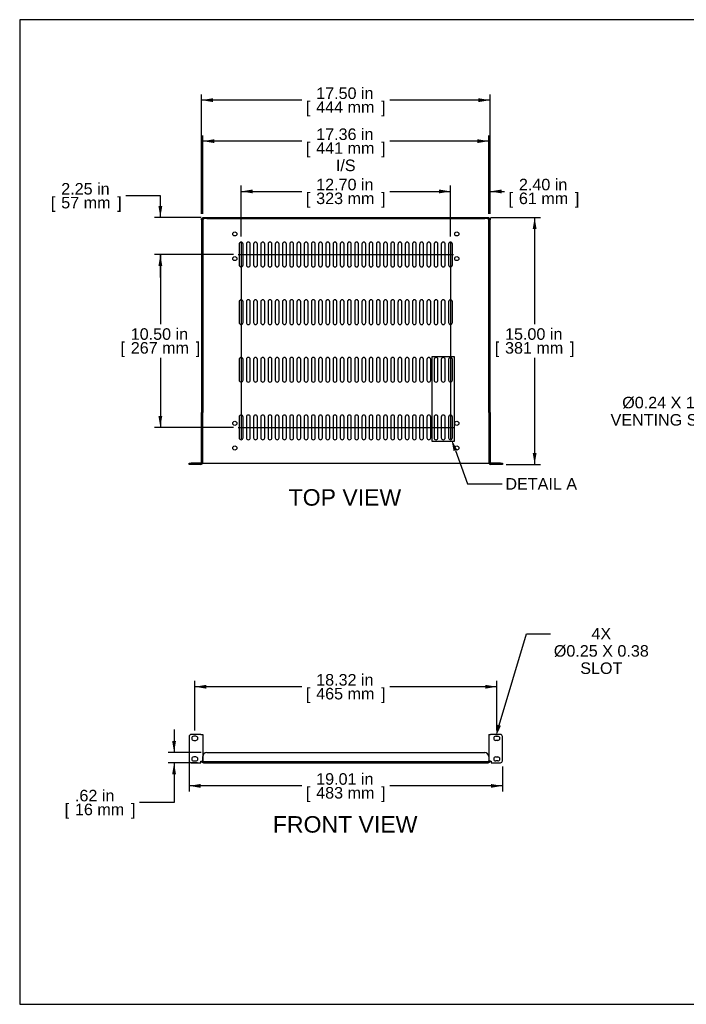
# Model space of a CAD drawing. Header units: inches. Extents: x 0 to 80.9, y 0 to 59.8.
# Tile 1 of 15: x 0 to 40.4, y 0 to 59.8. Entities that reach past the tile are written whole.
import ezdxf
from ezdxf import colors
from ezdxf.entities.mleader import LeaderData, LeaderLine
from ezdxf.enums import TextEntityAlignment as Align
from ezdxf.lldxf.tags import DXFTag
from ezdxf.math import Vec2, Vec3

# ---------------------------------------------------------------- set-up
doc = ezdxf.new("R2010")
doc.units = ezdxf.units.IN
doc.header["$MEASUREMENT"] = 0
doc.layers.add('COM56026-1', color=7, linetype='Continuous')
doc.layers.add('Default', color=7, linetype='Continuous')
doc.styles.add('SEACAD_Arial', font='arial.ttf')
tags = doc.linetypes.add('CENTER2', pattern=[1.125, 0.75, -0.125, 0.125, -0.125]).pattern_tags.tags
tags[10:11] = [DXFTag(74, 4), DXFTag(75, 0), DXFTag(340, '0'), DXFTag(46, 0.0), DXFTag(50, 0.0), DXFTag(44, 0.0), DXFTag(45, 0.0)]
tags[8:9] = [DXFTag(74, 4), DXFTag(75, 0), DXFTag(340, '0'), DXFTag(46, 0.0), DXFTag(50, 0.0), DXFTag(44, 0.0), DXFTag(45, 0.0)]
tags[6:7] = [DXFTag(74, 4), DXFTag(75, 0), DXFTag(340, '0'), DXFTag(46, 0.0), DXFTag(50, 0.0), DXFTag(44, 0.0), DXFTag(45, 0.0)]
tags[4:5] = [DXFTag(74, 4), DXFTag(75, 0), DXFTag(340, '0'), DXFTag(46, 0.0), DXFTag(50, 0.0), DXFTag(44, 0.0), DXFTag(45, 0.0)]
doc.dimstyles.new('WEB', dxfattribs={"dimtxt": 0.7, "dimasz": 0.7, "dimexe": 0.35, "dimexo": 0.35, "dimgap": 0.35, "dimtad": 0, "dimtih": 1, "dimtoh": 1, "dimzin": 4, "dimdsep": 46, "dimtxsty": 'SEACAD_Arial', "dimblk1": '_SE_FILLED', "dimblk2": '_SE_FILLED', "dimsah": 1, "dimcen": 0.35, "dimadec": 0, "dimazin": 0, "dimtfac": 1, "dimtdec": 0, "dimtofl": 0, "dimtmove": 0, "dimatfit": 3, "dimfxl": 1, "dimtolj": 1, "dimtzin": 4, "dimarcsym": 0})

# ---------------------------------------------------------------- blocks, each defined once
blk = doc.blocks.new('SEANNOT_GROUP4')
at = {"layer": 'Default', "color": 7, "linetype": 'CENTER2'}
blk.add_line((13.432, 46.228), (13.432, 34.325), dxfattribs=at)
blk = doc.blocks.new('SEANNOT_GROUP5')
at = {"layer": 'Default', "color": 7, "linetype": 'CENTER2'}
blk.add_line((26.134, 46.228), (26.134, 34.325), dxfattribs=at)
blk = doc.blocks.new('SEANNOT_GROUP6')
at = {"layer": 'Default', "color": 7, "linetype": 'CENTER2'}
blk.add_line((13.246, 45.527), (26.32, 45.527), dxfattribs=at)
blk = doc.blocks.new('SEANNOT_GROUP7')
at = {"layer": 'Default', "color": 7, "linetype": 'CENTER2'}
blk.add_line((13.246, 35.027), (26.32, 35.027), dxfattribs=at)
blk = doc.blocks.new('SE2')
at = {"layer": 'COM56026-1', "color": 7, "linetype": 'Continuous'}
for p, q in [((10.28, 16.257), (10.28, 14.789)), ((10.997, 16.382), (10.405, 16.382)), ((10.685, 16.273), (10.56, 16.273)), ((10.997, 16.382), (11.105, 16.382)), ((11.105, 16.382), (11.105, 14.772)), ((28.461, 16.382), (28.569, 16.382)), ((28.461, 16.382), (28.461, 14.772)), ((29.161, 16.382), (28.569, 16.382)), ((28.88, 16.273), (29.005, 16.273)), ((29.286, 14.789), (29.286, 16.257)), ((10.56, 16.023), (10.685, 16.023)), ((29.005, 16.023), (28.88, 16.023)), ((10.685, 15.023), (10.56, 15.023)), ((11.105, 14.781), (11.105, 15.039)), ((11.355, 15.289), (28.211, 15.289)), ((28.461, 15.039), (28.461, 14.781)), ((28.88, 15.023), (29.005, 15.023)), ((10.405, 14.664), (10.98, 14.664)), ((10.56, 14.773), (10.685, 14.773)), ((10.98, 14.664), (10.98, 14.772)), ((10.98, 14.772), (10.997, 14.772)), ((10.997, 14.772), (11.105, 14.772)), ((11.033, 14.772), (11.105, 14.772)), ((11.033, 14.772), (11.033, 14.772)), ((11.105, 14.772), (11.105, 14.772)), ((11.141, 14.736), (28.425, 14.736)), ((11.141, 14.664), (28.425, 14.664)), ((28.533, 14.772), (28.461, 14.772)), ((28.569, 14.772), (28.461, 14.772)), ((28.461, 14.772), (28.461, 14.772)), ((28.533, 14.772), (28.533, 14.772)), ((28.569, 14.772), (28.603, 14.772)), ((28.603, 14.772), (28.603, 14.664)), ((28.603, 14.664), (29.161, 14.664)), ((29.005, 14.773), (28.88, 14.773))]:
    blk.add_line(p, q, dxfattribs=at)
for centre, radius, start, end in [((10.405, 16.257), 0.125, 90, 180), ((10.56, 16.148), 0.125, 90, 270), ((10.685, 16.148), 0.125, 270, 90), ((28.88, 16.148), 0.125, 90, 270), ((29.005, 16.148), 0.125, 270, 90), ((29.161, 16.257), 0.125, 0, 90), ((10.56, 14.898), 0.125, 90, 270), ((10.685, 14.898), 0.125, 270, 90), ((11.355, 15.039), 0.25, 90, 180), ((28.211, 15.039), 0.25, 0, 90), ((28.88, 14.898), 0.125, 90, 270), ((29.005, 14.898), 0.125, 270, 90), ((10.405, 14.789), 0.125, 180, 270), ((11.141, 14.772), 0.108, 180, 270), ((11.095, 14.727), 0.055, 55.83882, 79.95932), ((11.141, 14.772), 0.036, 180, 270), ((11.141, 14.772), 0.0358, 261.84519, 270), ((28.425, 14.772), 0.036, 270, 0), ((28.425, 14.772), 0.108, 270, 0), ((28.425, 14.772), 0.0358, 270, 278.15481), ((28.47, 14.727), 0.055, 100.04068, 124.16118), ((29.161, 14.789), 0.125, 270, 0)]:
    blk.add_arc(centre, radius, start, end, dxfattribs=at)
for points, knots in [([(11.126, 14.772), (11.132, 14.77), (11.136, 14.767), (11.145, 14.76), (11.148, 14.755), (11.151, 14.746), (11.15, 14.742), (11.145, 14.738), (11.141, 14.737), (11.136, 14.736)], [0, 0, 0, 0, 0.25, 0.25, 0.5, 0.5, 0.75, 0.75, 1, 1, 1, 1]), ([(28.43, 14.736), (28.425, 14.737), (28.421, 14.738), (28.417, 14.741), (28.416, 14.743), (28.415, 14.746), (28.415, 14.748), (28.417, 14.753), (28.418, 14.755), (28.421, 14.759), (28.423, 14.761), (28.429, 14.767), (28.434, 14.77), (28.44, 14.772)], [0, 0, 0, 0, 0.25, 0.25, 0.375, 0.375, 0.5, 0.5, 0.625, 0.625, 0.75, 0.75, 1, 1, 1, 1])]:
    blk.add_open_spline(points, degree=3, knots=knots, dxfattribs=at)
for points in [[(11.126, 14.772), (11.134, 14.762), (11.14, 14.75), (11.143, 14.738)], [(28.422, 14.738), (28.426, 14.75), (28.431, 14.762), (28.44, 14.772)]]:
    blk.add_open_spline(points, degree=3, dxfattribs=at)
blk = doc.blocks.new('SE3')
at = {"layer": 'COM56026-1', "color": 7, "linetype": 'Continuous'}
for p, q in [((11.033, 47.705), (11.105, 47.705)), ((11.033, 47.639), (11.033, 47.705)), ((11.105, 47.639), (11.033, 47.639)), ((11.033, 47.639), (11.033, 35.924)), ((11.105, 47.777), (11.355, 47.777)), ((11.105, 47.705), (11.105, 47.777)), ((11.105, 47.705), (11.105, 47.639)), ((11.355, 47.705), (11.105, 47.705)), ((11.105, 47.639), (11.105, 35.924)), ((11.136, 47.674), (11.141, 47.669)), ((11.136, 47.674), (11.141, 47.669)), ((11.355, 47.777), (28.211, 47.777)), ((11.355, 47.705), (28.211, 47.705)), ((28.211, 47.777), (28.461, 47.777)), ((28.461, 47.705), (28.211, 47.705)), ((28.43, 47.674), (28.425, 47.669)), ((28.43, 47.674), (28.425, 47.669)), ((28.461, 47.777), (28.461, 47.705)), ((28.461, 47.705), (28.533, 47.705)), ((28.461, 47.639), (28.461, 47.705)), ((28.533, 47.639), (28.461, 47.639)), ((28.461, 35.924), (28.461, 47.639)), ((28.533, 47.705), (28.533, 47.639)), ((28.533, 35.924), (28.533, 47.639)), ((13.314, 46.159), (13.314, 44.894)), ((13.549, 44.894), (13.549, 46.159)), ((13.752, 46.159), (13.752, 44.894)), ((13.987, 44.894), (13.987, 46.159)), ((14.19, 46.159), (14.19, 44.894)), ((14.425, 44.894), (14.425, 46.159)), ((14.628, 46.159), (14.628, 44.894)), ((14.863, 44.894), (14.863, 46.159)), ((15.066, 46.159), (15.066, 44.894)), ((15.301, 44.894), (15.301, 46.159)), ((15.504, 46.159), (15.504, 44.894)), ((15.739, 44.894), (15.739, 46.159)), ((15.942, 46.159), (15.942, 44.894)), ((16.177, 44.894), (16.177, 46.159)), ((16.38, 46.159), (16.38, 44.894)), ((16.615, 44.894), (16.615, 46.159)), ((16.818, 46.159), (16.818, 44.894)), ((17.053, 44.894), (17.053, 46.159)), ((17.256, 46.159), (17.256, 44.894)), ((17.491, 44.894), (17.491, 46.159)), ((17.694, 46.159), (17.694, 44.894)), ((17.929, 44.894), (17.929, 46.159)), ((18.132, 46.159), (18.132, 44.894)), ((18.367, 44.894), (18.367, 46.159)), ((18.57, 46.159), (18.57, 44.894)), ((18.805, 44.894), (18.805, 46.159)), ((19.008, 46.159), (19.008, 44.894)), ((19.243, 44.894), (19.243, 46.159)), ((19.446, 46.159), (19.446, 44.894)), ((19.681, 44.894), (19.681, 46.159)), ((19.884, 46.159), (19.884, 44.894)), ((20.119, 44.894), (20.119, 46.159)), ((20.322, 46.159), (20.322, 44.894)), ((20.557, 44.894), (20.557, 46.159)), ((20.76, 46.159), (20.76, 44.894)), ((20.995, 44.894), (20.995, 46.159)), ((21.198, 46.159), (21.198, 44.894)), ((21.433, 44.894), (21.433, 46.159)), ((21.636, 46.159), (21.636, 44.894)), ((21.871, 44.894), (21.871, 46.159)), ((22.074, 46.159), (22.074, 44.894)), ((22.309, 44.894), (22.309, 46.159)), ((22.512, 46.159), (22.512, 44.894)), ((22.747, 44.894), (22.747, 46.159)), ((22.95, 46.159), (22.95, 44.894)), ((23.185, 44.894), (23.185, 46.159)), ((23.388, 46.159), (23.388, 44.894)), ((23.623, 44.894), (23.623, 46.159)), ((23.826, 46.159), (23.826, 44.894)), ((24.061, 44.894), (24.061, 46.159)), ((24.264, 46.159), (24.264, 44.894)), ((24.499, 44.894), (24.499, 46.159)), ((24.702, 46.159), (24.702, 44.894)), ((24.937, 44.894), (24.937, 46.159)), ((25.14, 46.159), (25.14, 44.894)), ((25.375, 44.894), (25.375, 46.159)), ((25.578, 46.159), (25.578, 44.894)), ((25.813, 44.894), (25.813, 46.159)), ((26.016, 46.159), (26.016, 44.894)), ((26.251, 44.894), (26.251, 46.159)), ((13.314, 42.659), (13.314, 41.394)), ((13.549, 41.394), (13.549, 42.659)), ((13.752, 42.659), (13.752, 41.394)), ((13.987, 41.394), (13.987, 42.659)), ((14.19, 42.659), (14.19, 41.394)), ((14.425, 41.394), (14.425, 42.659)), ((14.628, 42.659), (14.628, 41.394)), ((14.863, 41.394), (14.863, 42.659)), ((15.066, 42.659), (15.066, 41.394)), ((15.301, 41.394), (15.301, 42.659)), ((15.504, 42.659), (15.504, 41.394)), ((15.739, 41.394), (15.739, 42.659)), ((15.942, 42.659), (15.942, 41.394)), ((16.177, 41.394), (16.177, 42.659)), ((16.38, 42.659), (16.38, 41.394)), ((16.615, 41.394), (16.615, 42.659)), ((16.818, 42.659), (16.818, 41.394)), ((17.053, 41.394), (17.053, 42.659)), ((17.256, 42.659), (17.256, 41.394)), ((17.491, 41.394), (17.491, 42.659)), ((17.694, 42.659), (17.694, 41.394)), ((17.929, 41.394), (17.929, 42.659)), ((18.132, 42.659), (18.132, 41.394)), ((18.367, 41.394), (18.367, 42.659)), ((18.57, 42.659), (18.57, 41.394)), ((18.805, 41.394), (18.805, 42.659)), ((19.008, 42.659), (19.008, 41.394)), ((19.243, 41.394), (19.243, 42.659)), ((19.446, 42.659), (19.446, 41.394)), ((19.681, 41.394), (19.681, 42.659)), ((19.884, 42.659), (19.884, 41.394)), ((20.119, 41.394), (20.119, 42.659)), ((20.322, 42.659), (20.322, 41.394)), ((20.557, 41.394), (20.557, 42.659)), ((20.76, 42.659), (20.76, 41.394)), ((20.995, 41.394), (20.995, 42.659)), ((21.198, 42.659), (21.198, 41.394)), ((21.433, 41.394), (21.433, 42.659)), ((21.636, 42.659), (21.636, 41.394)), ((21.871, 41.394), (21.871, 42.659)), ((22.074, 42.659), (22.074, 41.394)), ((22.309, 41.394), (22.309, 42.659)), ((22.512, 42.659), (22.512, 41.394)), ((22.747, 41.394), (22.747, 42.659)), ((22.95, 42.659), (22.95, 41.394)), ((23.185, 41.394), (23.185, 42.659)), ((23.388, 42.659), (23.388, 41.394)), ((23.623, 41.394), (23.623, 42.659)), ((23.826, 42.659), (23.826, 41.394)), ((24.061, 41.394), (24.061, 42.659)), ((24.264, 42.659), (24.264, 41.394)), ((24.499, 41.394), (24.499, 42.659)), ((24.702, 42.659), (24.702, 41.394)), ((24.937, 41.394), (24.937, 42.659)), ((25.14, 42.659), (25.14, 41.394)), ((25.375, 41.394), (25.375, 42.659)), ((25.578, 42.659), (25.578, 41.394)), ((25.813, 41.394), (25.813, 42.659)), ((26.016, 42.659), (26.016, 41.394)), ((26.251, 41.394), (26.251, 42.659)), ((13.314, 39.159), (13.314, 37.894)), ((13.549, 37.894), (13.549, 39.159)), ((13.752, 39.159), (13.752, 37.894)), ((13.987, 37.894), (13.987, 39.159)), ((14.19, 39.159), (14.19, 37.894)), ((14.425, 37.894), (14.425, 39.159)), ((14.628, 39.159), (14.628, 37.894)), ((14.863, 37.894), (14.863, 39.159)), ((15.066, 39.159), (15.066, 37.894)), ((15.301, 37.894), (15.301, 39.159)), ((15.504, 39.159), (15.504, 37.894)), ((15.739, 37.894), (15.739, 39.159)), ((15.942, 39.159), (15.942, 37.894)), ((16.177, 37.894), (16.177, 39.159)), ((16.38, 39.159), (16.38, 37.894)), ((16.615, 37.894), (16.615, 39.159)), ((16.818, 39.159), (16.818, 37.894)), ((17.053, 37.894), (17.053, 39.159)), ((17.256, 39.159), (17.256, 37.894)), ((17.491, 37.894), (17.491, 39.159)), ((17.694, 39.159), (17.694, 37.894)), ((17.929, 37.894), (17.929, 39.159)), ((18.132, 39.159), (18.132, 37.894)), ((18.367, 37.894), (18.367, 39.159)), ((18.57, 39.159), (18.57, 37.894)), ((18.805, 37.894), (18.805, 39.159)), ((19.008, 39.159), (19.008, 37.894)), ((19.243, 37.894), (19.243, 39.159)), ((19.446, 39.159), (19.446, 37.894)), ((19.681, 37.894), (19.681, 39.159)), ((19.884, 39.159), (19.884, 37.894)), ((20.119, 37.894), (20.119, 39.159)), ((20.322, 39.159), (20.322, 37.894)), ((20.557, 37.894), (20.557, 39.159)), ((20.76, 39.159), (20.76, 37.894)), ((20.995, 37.894), (20.995, 39.159)), ((21.198, 39.159), (21.198, 37.894)), ((21.433, 37.894), (21.433, 39.159)), ((21.636, 39.159), (21.636, 37.894)), ((21.871, 37.894), (21.871, 39.159)), ((22.074, 39.159), (22.074, 37.894)), ((22.309, 37.894), (22.309, 39.159)), ((22.512, 39.159), (22.512, 37.894)), ((22.747, 37.894), (22.747, 39.159)), ((22.95, 39.159), (22.95, 37.894)), ((23.185, 37.894), (23.185, 39.159)), ((23.388, 39.159), (23.388, 37.894)), ((23.623, 37.894), (23.623, 39.159)), ((23.826, 39.159), (23.826, 37.894)), ((24.061, 37.894), (24.061, 39.159)), ((24.264, 39.159), (24.264, 37.894)), ((24.499, 37.894), (24.499, 39.159)), ((24.702, 39.159), (24.702, 37.894)), ((24.937, 37.894), (24.937, 39.159)), ((25.14, 39.159), (25.14, 37.894)), ((25.375, 37.894), (25.375, 39.159)), ((25.578, 39.159), (25.578, 37.894)), ((25.813, 37.894), (25.813, 39.159)), ((26.016, 39.159), (26.016, 37.894)), ((26.251, 37.894), (26.251, 39.159)), ((11.105, 35.924), (11.033, 35.924)), ((11.033, 32.885), (11.033, 35.924)), ((11.105, 32.885), (11.105, 35.924)), ((28.461, 35.924), (28.461, 32.885)), ((28.461, 35.924), (28.533, 35.924)), ((28.533, 35.924), (28.533, 32.885)), ((13.314, 35.659), (13.314, 34.394)), ((13.549, 34.394), (13.549, 35.659)), ((13.752, 35.659), (13.752, 34.394)), ((13.987, 34.394), (13.987, 35.659)), ((14.19, 35.659), (14.19, 34.394)), ((14.425, 34.394), (14.425, 35.659)), ((14.628, 35.659), (14.628, 34.394)), ((14.863, 34.394), (14.863, 35.659)), ((15.066, 35.659), (15.066, 34.394)), ((15.301, 34.394), (15.301, 35.659)), ((15.504, 35.659), (15.504, 34.394)), ((15.739, 34.394), (15.739, 35.659)), ((15.942, 35.659), (15.942, 34.394)), ((16.177, 34.394), (16.177, 35.659)), ((16.38, 35.659), (16.38, 34.394)), ((16.615, 34.394), (16.615, 35.659)), ((16.818, 35.659), (16.818, 34.394)), ((17.053, 34.394), (17.053, 35.659)), ((17.256, 35.659), (17.256, 34.394)), ((17.491, 34.394), (17.491, 35.659)), ((17.694, 35.659), (17.694, 34.394)), ((17.929, 34.394), (17.929, 35.659)), ((18.132, 35.659), (18.132, 34.394)), ((18.367, 34.394), (18.367, 35.659)), ((18.57, 35.659), (18.57, 34.394)), ((18.805, 34.394), (18.805, 35.659)), ((19.008, 35.659), (19.008, 34.394)), ((19.243, 34.394), (19.243, 35.659)), ((19.446, 35.659), (19.446, 34.394)), ((19.681, 34.394), (19.681, 35.659)), ((19.884, 35.659), (19.884, 34.394)), ((20.119, 34.394), (20.119, 35.659)), ((20.322, 35.659), (20.322, 34.394)), ((20.557, 34.394), (20.557, 35.659)), ((20.76, 35.659), (20.76, 34.394)), ((20.995, 34.394), (20.995, 35.659)), ((21.198, 35.659), (21.198, 34.394)), ((21.433, 34.394), (21.433, 35.659)), ((21.636, 35.659), (21.636, 34.394)), ((21.871, 34.394), (21.871, 35.659)), ((22.074, 35.659), (22.074, 34.394)), ((22.309, 34.394), (22.309, 35.659)), ((22.512, 35.659), (22.512, 34.394)), ((22.747, 34.394), (22.747, 35.659)), ((22.95, 35.659), (22.95, 34.394)), ((23.185, 34.394), (23.185, 35.659)), ((23.388, 35.659), (23.388, 34.394)), ((23.623, 34.394), (23.623, 35.659)), ((23.826, 35.659), (23.826, 34.394)), ((24.061, 34.394), (24.061, 35.659)), ((24.264, 35.659), (24.264, 34.394)), ((24.499, 34.394), (24.499, 35.659)), ((24.702, 35.659), (24.702, 34.394)), ((24.937, 34.394), (24.937, 35.659)), ((25.14, 35.659), (25.14, 34.394)), ((25.375, 34.394), (25.375, 35.659)), ((25.578, 35.659), (25.578, 34.394)), ((25.813, 34.394), (25.813, 35.659)), ((26.016, 35.659), (26.016, 34.394)), ((26.251, 34.394), (26.251, 35.659)), ((10.28, 32.777), (10.28, 32.849)), ((10.28, 32.849), (10.405, 32.849)), ((10.405, 32.777), (10.28, 32.777)), ((10.997, 32.849), (10.405, 32.849)), ((10.997, 32.777), (10.405, 32.777)), ((11.099, 32.849), (11.105, 32.849)), ((11.105, 32.849), (11.141, 32.849)), ((11.141, 32.849), (28.425, 32.849)), ((28.425, 32.849), (28.461, 32.849)), ((28.467, 32.849), (28.461, 32.849)), ((29.161, 32.849), (28.569, 32.849)), ((29.161, 32.777), (28.569, 32.777)), ((29.161, 32.849), (29.286, 32.849)), ((29.286, 32.777), (29.161, 32.777)), ((29.286, 32.849), (29.286, 32.777))]:
    blk.add_line(p, q, dxfattribs=at)
for centre in [(13.049, 46.777), (26.517, 46.777), (13.049, 45.277), (26.517, 45.277), (13.049, 35.277), (26.517, 35.277), (13.049, 33.777), (26.517, 33.777)]:
    blk.add_circle(centre, 0.125, dxfattribs=at)
for centre, radius, start, end in [((13.432, 46.159), 0.117, 0, 180), ((13.87, 46.159), 0.117, 0, 180), ((14.308, 46.159), 0.117, 0, 180), ((14.746, 46.159), 0.117, 0, 180), ((15.184, 46.159), 0.117, 0, 180), ((15.622, 46.159), 0.117, 0, 180), ((16.06, 46.159), 0.117, 0, 180), ((16.498, 46.159), 0.117, 0, 180), ((16.936, 46.159), 0.117, 0, 180), ((17.374, 46.159), 0.117, 0, 180), ((17.812, 46.159), 0.117, 0, 180), ((18.25, 46.159), 0.117, 0, 180), ((18.688, 46.159), 0.117, 0, 180), ((19.126, 46.159), 0.117, 0, 180), ((19.564, 46.159), 0.117, 0, 180), ((20.002, 46.159), 0.117, 0, 180), ((20.44, 46.159), 0.117, 0, 180), ((20.878, 46.159), 0.117, 0, 180), ((21.316, 46.159), 0.117, 0, 180), ((21.754, 46.159), 0.117, 0, 180), ((22.192, 46.159), 0.117, 0, 180), ((22.63, 46.159), 0.117, 0, 180), ((23.068, 46.159), 0.117, 0, 180), ((23.506, 46.159), 0.117, 0, 180), ((23.944, 46.159), 0.117, 0, 180), ((24.382, 46.159), 0.117, 0, 180), ((24.82, 46.159), 0.117, 0, 180), ((25.258, 46.159), 0.117, 0, 180), ((25.696, 46.159), 0.117, 0, 180), ((26.134, 46.159), 0.117, 0, 180), ((13.432, 44.894), 0.118, 180, 0), ((13.87, 44.894), 0.118, 180, 0), ((14.308, 44.894), 0.118, 180, 0), ((14.746, 44.894), 0.118, 180, 0), ((15.184, 44.894), 0.118, 180, 0), ((15.622, 44.894), 0.118, 180, 0), ((16.06, 44.894), 0.118, 180, 0), ((16.498, 44.894), 0.118, 180, 0), ((16.936, 44.894), 0.118, 180, 0), ((17.374, 44.894), 0.118, 180, 0), ((17.812, 44.894), 0.118, 180, 0), ((18.25, 44.894), 0.118, 180, 0), ((18.688, 44.894), 0.118, 180, 0), ((19.126, 44.894), 0.118, 180, 0), ((19.564, 44.894), 0.118, 180, 0), ((20.002, 44.894), 0.118, 180, 0), ((20.44, 44.894), 0.118, 180, 0), ((20.878, 44.894), 0.118, 180, 0), ((21.316, 44.894), 0.118, 180, 0), ((21.754, 44.894), 0.118, 180, 0), ((22.192, 44.894), 0.118, 180, 0), ((22.63, 44.894), 0.118, 180, 0), ((23.068, 44.894), 0.118, 180, 0), ((23.506, 44.894), 0.118, 180, 0), ((23.944, 44.894), 0.118, 180, 0), ((24.382, 44.894), 0.118, 180, 0), ((24.82, 44.894), 0.118, 180, 0), ((25.258, 44.894), 0.118, 180, 0), ((25.696, 44.894), 0.118, 180, 0), ((26.134, 44.894), 0.118, 180, 0), ((13.432, 42.659), 0.117, 0, 180), ((13.87, 42.659), 0.117, 0, 180), ((14.308, 42.659), 0.117, 0, 180), ((14.746, 42.659), 0.117, 0, 180), ((15.184, 42.659), 0.117, 0, 180), ((15.622, 42.659), 0.117, 0, 180), ((16.06, 42.659), 0.117, 0, 180), ((16.498, 42.659), 0.117, 0, 180), ((16.936, 42.659), 0.117, 0, 180), ((17.374, 42.659), 0.117, 0, 180), ((17.812, 42.659), 0.117, 0, 180), ((18.25, 42.659), 0.117, 0, 180), ((18.688, 42.659), 0.117, 0, 180), ((19.126, 42.659), 0.117, 0, 180), ((19.564, 42.659), 0.117, 0, 180), ((20.002, 42.659), 0.117, 0, 180), ((20.44, 42.659), 0.117, 0, 180), ((20.878, 42.659), 0.117, 0, 180), ((21.316, 42.659), 0.117, 0, 180), ((21.754, 42.659), 0.117, 0, 180), ((22.192, 42.659), 0.117, 0, 180), ((22.63, 42.659), 0.117, 0, 180), ((23.068, 42.659), 0.117, 0, 180), ((23.506, 42.659), 0.117, 0, 180), ((23.944, 42.659), 0.117, 0, 180), ((24.382, 42.659), 0.117, 0, 180), ((24.82, 42.659), 0.117, 0, 180), ((25.258, 42.659), 0.117, 0, 180), ((25.696, 42.659), 0.117, 0, 180), ((26.134, 42.659), 0.117, 0, 180), ((13.432, 41.394), 0.118, 180, 0), ((13.87, 41.394), 0.118, 180, 0), ((14.308, 41.394), 0.118, 180, 0), ((14.746, 41.394), 0.118, 180, 0), ((15.184, 41.394), 0.118, 180, 0), ((15.622, 41.394), 0.118, 180, 0), ((16.06, 41.394), 0.118, 180, 0), ((16.498, 41.394), 0.118, 180, 0), ((16.936, 41.394), 0.118, 180, 0), ((17.374, 41.394), 0.118, 180, 0), ((17.812, 41.394), 0.118, 180, 0), ((18.25, 41.394), 0.118, 180, 0), ((18.688, 41.394), 0.118, 180, 0), ((19.126, 41.394), 0.118, 180, 0), ((19.564, 41.394), 0.118, 180, 0), ((20.002, 41.394), 0.118, 180, 0), ((20.44, 41.394), 0.118, 180, 0), ((20.878, 41.394), 0.118, 180, 0), ((21.316, 41.394), 0.118, 180, 0), ((21.754, 41.394), 0.118, 180, 0), ((22.192, 41.394), 0.118, 180, 0), ((22.63, 41.394), 0.118, 180, 0), ((23.068, 41.394), 0.118, 180, 0), ((23.506, 41.394), 0.118, 180, 0), ((23.944, 41.394), 0.118, 180, 0), ((24.382, 41.394), 0.118, 180, 0), ((24.82, 41.394), 0.118, 180, 0), ((25.258, 41.394), 0.118, 180, 0), ((25.696, 41.394), 0.118, 180, 0), ((26.134, 41.394), 0.118, 180, 0), ((13.432, 39.159), 0.117, 0, 180), ((13.87, 39.159), 0.117, 0, 180), ((14.308, 39.159), 0.117, 0, 180), ((14.746, 39.159), 0.117, 0, 180), ((15.184, 39.159), 0.117, 0, 180), ((15.622, 39.159), 0.117, 0, 180), ((16.06, 39.159), 0.117, 0, 180), ((16.498, 39.159), 0.117, 0, 180), ((16.936, 39.159), 0.117, 0, 180), ((17.374, 39.159), 0.117, 0, 180), ((17.812, 39.159), 0.117, 0, 180), ((18.25, 39.159), 0.117, 0, 180), ((18.688, 39.159), 0.117, 0, 180), ((19.126, 39.159), 0.117, 0, 180), ((19.564, 39.159), 0.117, 0, 180), ((20.002, 39.159), 0.117, 0, 180), ((20.44, 39.159), 0.117, 0, 180), ((20.878, 39.159), 0.117, 0, 180), ((21.316, 39.159), 0.117, 0, 180), ((21.754, 39.159), 0.117, 0, 180), ((22.192, 39.159), 0.117, 0, 180), ((22.63, 39.159), 0.117, 0, 180), ((23.068, 39.159), 0.117, 0, 180), ((23.506, 39.159), 0.117, 0, 180), ((23.944, 39.159), 0.117, 0, 180), ((24.382, 39.159), 0.117, 0, 180), ((24.82, 39.159), 0.117, 0, 180), ((25.258, 39.159), 0.117, 0, 180), ((25.696, 39.159), 0.117, 0, 180), ((26.134, 39.159), 0.117, 0, 180), ((13.432, 37.894), 0.118, 180, 0), ((13.87, 37.894), 0.118, 180, 0), ((14.308, 37.894), 0.118, 180, 0), ((14.746, 37.894), 0.118, 180, 0), ((15.184, 37.894), 0.118, 180, 0), ((15.622, 37.894), 0.118, 180, 0), ((16.06, 37.894), 0.118, 180, 0), ((16.498, 37.894), 0.118, 180, 0), ((16.936, 37.894), 0.118, 180, 0), ((17.374, 37.894), 0.118, 180, 0), ((17.812, 37.894), 0.118, 180, 0), ((18.25, 37.894), 0.118, 180, 0), ((18.688, 37.894), 0.118, 180, 0), ((19.126, 37.894), 0.118, 180, 0), ((19.564, 37.894), 0.118, 180, 0), ((20.002, 37.894), 0.118, 180, 0), ((20.44, 37.894), 0.118, 180, 0), ((20.878, 37.894), 0.118, 180, 0), ((21.316, 37.894), 0.118, 180, 0), ((21.754, 37.894), 0.118, 180, 0), ((22.192, 37.894), 0.118, 180, 0), ((22.63, 37.894), 0.118, 180, 0), ((23.068, 37.894), 0.118, 180, 0), ((23.506, 37.894), 0.118, 180, 0), ((23.944, 37.894), 0.118, 180, 0), ((24.382, 37.894), 0.118, 180, 0), ((24.82, 37.894), 0.118, 180, 0), ((25.258, 37.894), 0.118, 180, 0), ((25.696, 37.894), 0.118, 180, 0), ((26.134, 37.894), 0.118, 180, 0), ((13.432, 35.659), 0.117, 0, 180), ((13.87, 35.659), 0.117, 0, 180), ((14.308, 35.659), 0.117, 0, 180), ((14.746, 35.659), 0.117, 0, 180), ((15.184, 35.659), 0.117, 0, 180), ((15.622, 35.659), 0.117, 0, 180), ((16.06, 35.659), 0.117, 0, 180), ((16.498, 35.659), 0.117, 0, 180), ((16.936, 35.659), 0.117, 0, 180), ((17.374, 35.659), 0.117, 0, 180), ((17.812, 35.659), 0.117, 0, 180), ((18.25, 35.659), 0.117, 0, 180), ((18.688, 35.659), 0.117, 0, 180), ((19.126, 35.659), 0.117, 0, 180), ((19.564, 35.659), 0.117, 0, 180), ((20.002, 35.659), 0.117, 0, 180), ((20.44, 35.659), 0.117, 0, 180), ((20.878, 35.659), 0.117, 0, 180), ((21.316, 35.659), 0.117, 0, 180), ((21.754, 35.659), 0.117, 0, 180), ((22.192, 35.659), 0.117, 0, 180), ((22.63, 35.659), 0.117, 0, 180), ((23.068, 35.659), 0.117, 0, 180), ((23.506, 35.659), 0.117, 0, 180), ((23.944, 35.659), 0.117, 0, 180), ((24.382, 35.659), 0.117, 0, 180), ((24.82, 35.659), 0.117, 0, 180), ((25.258, 35.659), 0.117, 0, 180), ((25.696, 35.659), 0.117, 0, 180), ((26.134, 35.659), 0.117, 0, 180), ((13.432, 34.394), 0.118, 180, 0), ((13.87, 34.394), 0.118, 180, 0), ((14.308, 34.394), 0.118, 180, 0), ((14.746, 34.394), 0.118, 180, 0), ((15.184, 34.394), 0.118, 180, 0), ((15.622, 34.394), 0.118, 180, 0), ((16.06, 34.394), 0.118, 180, 0), ((16.498, 34.394), 0.118, 180, 0), ((16.936, 34.394), 0.118, 180, 0), ((17.374, 34.394), 0.118, 180, 0), ((17.812, 34.394), 0.118, 180, 0), ((18.25, 34.394), 0.118, 180, 0), ((18.688, 34.394), 0.118, 180, 0), ((19.126, 34.394), 0.118, 180, 0), ((19.564, 34.394), 0.118, 180, 0), ((20.002, 34.394), 0.118, 180, 0), ((20.44, 34.394), 0.118, 180, 0), ((20.878, 34.394), 0.118, 180, 0), ((21.316, 34.394), 0.118, 180, 0), ((21.754, 34.394), 0.118, 180, 0), ((22.192, 34.394), 0.118, 180, 0), ((22.63, 34.394), 0.118, 180, 0), ((23.068, 34.394), 0.118, 180, 0), ((23.506, 34.394), 0.118, 180, 0), ((23.944, 34.394), 0.118, 180, 0), ((24.382, 34.394), 0.118, 180, 0), ((24.82, 34.394), 0.118, 180, 0), ((25.258, 34.394), 0.118, 180, 0), ((25.696, 34.394), 0.118, 180, 0), ((26.134, 34.394), 0.118, 180, 0), ((10.997, 32.885), 0.036, 270, 0), ((10.997, 32.885), 0.108, 270, 0), ((28.569, 32.885), 0.108, 180, 270), ((28.569, 32.885), 0.036, 180, 270)]:
    blk.add_arc(centre, radius, start, end, dxfattribs=at)
for points, knots in [([(11.136, 47.674), (11.133, 47.669), (11.129, 47.665), (11.122, 47.661), (11.12, 47.66), (11.116, 47.659), (11.114, 47.659), (11.11, 47.66), (11.109, 47.662), (11.107, 47.665), (11.106, 47.667), (11.105, 47.673), (11.105, 47.678), (11.105, 47.683)], [0, 0, 0, 0, 0.25, 0.25, 0.375, 0.375, 0.5, 0.5, 0.625, 0.625, 0.75, 0.75, 1, 1, 1, 1]), ([(11.132, 47.677), (11.126, 47.674), (11.12, 47.671), (11.111, 47.668), (11.109, 47.667), (11.107, 47.666)], [0, 0, 0, 0, 0.125, 0.125, 0.1674801, 0.1674801, 0.1674801, 0.1674801]), ([(11.126, 47.705), (11.132, 47.705), (11.136, 47.704), (11.145, 47.703), (11.148, 47.701), (11.15, 47.696), (11.151, 47.694), (11.15, 47.69), (11.149, 47.687), (11.145, 47.681), (11.141, 47.677), (11.136, 47.674)], [0, 0, 0, 0, 0.25, 0.25, 0.5, 0.5, 0.625, 0.625, 0.75, 0.75, 1, 1, 1, 1]), ([(11.143, 47.703), (11.143, 47.7), (11.142, 47.698), (11.139, 47.69), (11.136, 47.683), (11.132, 47.677)], [0.8317434, 0.8317434, 0.8317434, 0.8317434, 0.875, 0.875, 1, 1, 1, 1]), ([(28.43, 47.674), (28.425, 47.677), (28.421, 47.681), (28.417, 47.687), (28.416, 47.69), (28.415, 47.694), (28.415, 47.696), (28.417, 47.699), (28.418, 47.7), (28.421, 47.702), (28.423, 47.703), (28.429, 47.704), (28.434, 47.705), (28.44, 47.705)], [0, 0, 0, 0, 0.25, 0.25, 0.375, 0.375, 0.5, 0.5, 0.625, 0.625, 0.75, 0.75, 1, 1, 1, 1]), ([(28.434, 47.677), (28.43, 47.683), (28.427, 47.69), (28.424, 47.698), (28.423, 47.701), (28.422, 47.703)], [0, 0, 0, 0, 0.125, 0.125, 0.1674801, 0.1674801, 0.1674801, 0.1674801]), ([(28.461, 47.683), (28.461, 47.678), (28.461, 47.673), (28.459, 47.665), (28.457, 47.661), (28.452, 47.659), (28.45, 47.659), (28.446, 47.66), (28.444, 47.661), (28.437, 47.665), (28.433, 47.669), (28.43, 47.674)], [0, 0, 0, 0, 0.25, 0.25, 0.5, 0.5, 0.625, 0.625, 0.75, 0.75, 1, 1, 1, 1]), ([(28.459, 47.666), (28.457, 47.667), (28.455, 47.668), (28.446, 47.671), (28.44, 47.674), (28.434, 47.677)], [0.8317434, 0.8317434, 0.8317434, 0.8317434, 0.875, 0.875, 1, 1, 1, 1])]:
    blk.add_open_spline(points, degree=3, knots=knots, dxfattribs=at)
blk = doc.blocks.new('DMBLK112')
at = {"layer": 'Default', "linetype": 'Continuous', "transparency": 16777216}
for points in [[(11.733, 55.015), (11.033, 54.898), (11.733, 54.781)], [(27.833, 55.015), (27.833, 54.781), (28.533, 54.898)]]:
    blk.add_hatch(color=7, dxfattribs=at).paths.add_polyline_path(points)
at = {"layer": 'Default', "color": 7, "linetype": 'Continuous', "transparency": 16777216}
for p, q in [((11.033, 47.989), (11.033, 55.248)), ((28.533, 47.989), (28.533, 55.248)), ((17.118, 54.898), (11.033, 54.898)), ((28.533, 54.898), (22.447, 54.898))]:
    blk.add_line(p, q, dxfattribs=at)
at = {"layer": 'Default', "color": 7, "linetype": 'Continuous', "transparency": 16777216, "style": 'SEACAD_Arial'}
for s, p in [('17.50 in', (17.987, 55.668)), ('[', (17.363, 54.828)), ('444 mm', (17.987, 54.828)), (']', (21.929, 54.828))]:
    blk.add_text(s, height=0.7, dxfattribs=at).set_placement(p, align=Align.TOP_LEFT)
blk = doc.blocks.new('_SE_FILLED')
at = {"color": 0}
blk.add_line((0, 0), (-1, 0), dxfattribs=at)
blk.add_solid([(0, 0), (-1, -0.1665), (-1, 0.1665), (0, 0)], dxfattribs=at)
blk = doc.blocks.new('DMBLK113')
at = {"layer": 'Default', "linetype": 'Continuous', "transparency": 16777216}
for points in [[(11.805, 52.525), (11.105, 52.409), (11.805, 52.292)], [(27.761, 52.525), (27.761, 52.292), (28.461, 52.409)]]:
    blk.add_hatch(color=7, dxfattribs=at).paths.add_polyline_path(points)
at = {"layer": 'Default', "color": 7, "linetype": 'Continuous', "transparency": 16777216}
for p, q in [((11.105, 47.989), (11.105, 52.759)), ((28.461, 47.989), (28.461, 52.759)), ((17.118, 52.409), (11.105, 52.409)), ((28.461, 52.409), (22.447, 52.409))]:
    blk.add_line(p, q, dxfattribs=at)
at = {"layer": 'Default', "color": 7, "linetype": 'Continuous', "transparency": 16777216, "style": 'SEACAD_Arial'}
for s, p in [('17.36 in', (17.987, 53.179)), ('[', (17.363, 52.339)), ('441 mm', (17.987, 52.339)), (']', (21.929, 52.339)), ('I/S', (19.182, 51.289))]:
    blk.add_text(s, height=0.7, dxfattribs=at).set_placement(p, align=Align.TOP_LEFT)
blk = doc.blocks.new('DMBLK114')
at = {"layer": 'Default', "linetype": 'Continuous', "transparency": 16777216}
for points in [[(14.132, 49.473), (13.432, 49.356), (14.132, 49.24)], [(25.434, 49.473), (25.434, 49.24), (26.134, 49.356)]]:
    blk.add_hatch(color=7, dxfattribs=at).paths.add_polyline_path(points)
at = {"layer": 'Default', "color": 7, "linetype": 'Continuous', "transparency": 16777216}
for p, q in [((13.432, 46.627), (13.432, 49.706)), ((26.134, 46.627), (26.134, 49.706)), ((13.432, 49.356), (17.118, 49.356)), ((22.447, 49.356), (26.134, 49.356))]:
    blk.add_line(p, q, dxfattribs=at)
at = {"layer": 'Default', "color": 7, "linetype": 'Continuous', "transparency": 16777216, "style": 'SEACAD_Arial'}
for s, p in [('12.70 in', (17.987, 50.126)), ('[', (17.363, 49.286)), ('323 mm', (17.987, 49.286)), (']', (21.929, 49.286))]:
    blk.add_text(s, height=0.7, dxfattribs=at).set_placement(p, align=Align.TOP_LEFT)
blk = doc.blocks.new('DMBLK115')
at = {"layer": 'Default', "linetype": 'Continuous', "transparency": 16777216}
for points in [[(8.416, 48.477), (8.532, 47.777), (8.649, 48.477)], [(8.416, 44.827), (8.649, 44.827), (8.532, 45.527)]]:
    blk.add_hatch(color=7, dxfattribs=at).paths.add_polyline_path(points)
at = {"layer": 'Default', "color": 7, "linetype": 'Continuous', "transparency": 16777216}
for p, q in [((8.532, 49.096), (6.432, 49.096)), ((8.532, 47.777), (8.532, 49.096)), ((11.005, 47.777), (8.182, 47.777)), ((12.964, 45.527), (8.182, 45.527)), ((8.532, 44.127), (8.532, 45.527))]:
    blk.add_line(p, q, dxfattribs=at)
at = {"layer": 'Default', "color": 7, "linetype": 'Continuous', "transparency": 16777216, "style": 'SEACAD_Arial'}
for s, p in [('2.25 in', (2.52, 49.866)), ('[', (1.896, 49.026)), ('57 mm', (2.52, 49.026)), (']', (5.913, 49.026))]:
    blk.add_text(s, height=0.7, dxfattribs=at).set_placement(p, align=Align.TOP_LEFT)
blk = doc.blocks.new('DMBLK116')
at = {"layer": 'Default', "linetype": 'Continuous', "transparency": 16777216}
for points in [[(8.416, 44.827), (8.649, 44.827), (8.532, 45.527)], [(8.416, 35.727), (8.532, 35.027), (8.649, 35.727)]]:
    blk.add_hatch(color=7, dxfattribs=at).paths.add_polyline_path(points)
at = {"layer": 'Default', "color": 7, "linetype": 'Continuous', "transparency": 16777216}
for p, q in [((12.964, 45.527), (8.182, 45.527)), ((8.532, 45.527), (8.532, 41.292)), ((8.532, 39.262), (8.532, 35.027)), ((12.964, 35.027), (8.182, 35.027))]:
    blk.add_line(p, q, dxfattribs=at)
at = {"layer": 'Default', "color": 7, "linetype": 'Continuous', "transparency": 16777216, "style": 'SEACAD_Arial'}
for s, p in [('10.50 in', (6.737, 41.047)), ('[', (6.113, 40.207)), ('267 mm', (6.737, 40.207)), (']', (10.678, 40.207))]:
    blk.add_text(s, height=0.7, dxfattribs=at).set_placement(p, align=Align.TOP_LEFT)
blk = doc.blocks.new('DMBLK117')
at = {"layer": 'Default', "linetype": 'Continuous', "transparency": 16777216}
for points in [[(25.434, 49.47), (25.434, 49.237), (26.134, 49.354)], [(29.233, 49.47), (28.533, 49.354), (29.233, 49.237)]]:
    blk.add_hatch(color=7, dxfattribs=at).paths.add_polyline_path(points)
at = {"layer": 'Default', "color": 7, "linetype": 'Continuous', "transparency": 16777216}
for p, q in [((26.134, 46.627), (26.134, 49.704)), ((28.533, 47.989), (28.533, 49.704)), ((24.734, 49.354), (26.134, 49.354)), ((28.533, 49.354), (29.418, 49.354))]:
    blk.add_line(p, q, dxfattribs=at)
at = {"layer": 'Default', "color": 7, "linetype": 'Continuous', "transparency": 16777216, "style": 'SEACAD_Arial'}
for s, p in [('2.40 in', (30.287, 50.124)), ('[', (29.663, 49.284)), ('61 mm', (30.287, 49.284)), (']', (33.681, 49.284))]:
    blk.add_text(s, height=0.7, dxfattribs=at).set_placement(p, align=Align.TOP_LEFT)
blk = doc.blocks.new('DMBLK118')
at = {"layer": 'Default', "linetype": 'Continuous', "transparency": 16777216}
for points in [[(31.357, 47.077), (31.24, 47.777), (31.124, 47.077)], [(31.357, 33.477), (31.124, 33.477), (31.24, 32.777)]]:
    blk.add_hatch(color=7, dxfattribs=at).paths.add_polyline_path(points)
at = {"layer": 'Default', "color": 7, "linetype": 'Continuous', "transparency": 16777216}
for p, q in [((28.561, 47.777), (31.59, 47.777)), ((31.24, 47.777), (31.24, 41.292)), ((31.24, 39.262), (31.24, 32.777)), ((29.511, 32.777), (31.59, 32.777))]:
    blk.add_line(p, q, dxfattribs=at)
at = {"layer": 'Default', "color": 7, "linetype": 'Continuous', "transparency": 16777216, "style": 'SEACAD_Arial'}
for s, p in [('15.00 in', (29.445, 41.047)), ('[', (28.821, 40.207)), ('381 mm', (29.445, 40.207)), (']', (33.386, 40.207))]:
    blk.add_text(s, height=0.7, dxfattribs=at).set_placement(p, align=Align.TOP_LEFT)
blk = doc.blocks.new('DMBLK120')
at = {"layer": 'Default', "linetype": 'Continuous', "transparency": 16777216}
for points in [[(10.98, 13.145), (10.98, 13.379), (10.28, 13.262)], [(28.586, 13.145), (29.286, 13.262), (28.586, 13.379)]]:
    blk.add_hatch(color=7, dxfattribs=at).paths.add_polyline_path(points)
at = {"layer": 'Default', "color": 7, "linetype": 'Continuous', "transparency": 16777216}
for p, q in [((10.28, 15.173), (10.28, 12.912)), ((29.286, 14.439), (29.286, 12.912)), ((17.118, 13.262), (10.28, 13.262)), ((29.286, 13.262), (22.447, 13.262))]:
    blk.add_line(p, q, dxfattribs=at)
at = {"layer": 'Default', "color": 7, "linetype": 'Continuous', "transparency": 16777216, "style": 'SEACAD_Arial'}
for s, p in [('19.01 in', (17.987, 14.032)), ('[', (17.363, 13.192)), ('483 mm', (17.987, 13.192)), (']', (21.929, 13.192))]:
    blk.add_text(s, height=0.7, dxfattribs=at).set_placement(p, align=Align.TOP_LEFT)
blk = doc.blocks.new('DMBLK121')
at = {"layer": 'Default', "linetype": 'Continuous', "transparency": 16777216}
for points in [[(11.323, 19.398), (10.623, 19.282), (11.323, 19.165)], [(28.243, 19.398), (28.243, 19.165), (28.943, 19.282)]]:
    blk.add_hatch(color=7, dxfattribs=at).paths.add_polyline_path(points)
at = {"layer": 'Default', "color": 7, "linetype": 'Continuous', "transparency": 16777216}
for p, q in [((10.623, 16.623), (10.623, 19.632)), ((17.118, 19.282), (10.623, 19.282)), ((28.943, 19.282), (22.447, 19.282)), ((28.943, 16.623), (28.943, 19.632))]:
    blk.add_line(p, q, dxfattribs=at)
at = {"layer": 'Default', "color": 7, "linetype": 'Continuous', "transparency": 16777216, "style": 'SEACAD_Arial'}
for s, p in [('18.32 in', (17.987, 20.052)), ('[', (17.363, 19.212)), ('465 mm', (17.987, 19.212)), (']', (21.929, 19.212))]:
    blk.add_text(s, height=0.7, dxfattribs=at).set_placement(p, align=Align.TOP_LEFT)
blk = doc.blocks.new('DMBLK122')
at = {"layer": 'Default', "linetype": 'Continuous', "transparency": 16777216}
for points in [[(9.248, 15.989), (9.365, 15.289), (9.481, 15.989)], [(9.248, 13.964), (9.481, 13.964), (9.365, 14.664)]]:
    blk.add_hatch(color=7, dxfattribs=at).paths.add_polyline_path(points)
at = {"layer": 'Default', "color": 7, "linetype": 'Continuous', "transparency": 16777216}
for p, q in [((9.365, 16.689), (9.365, 15.289)), ((11.005, 15.289), (9.015, 15.289)), ((10.791, 14.664), (9.015, 14.664)), ((9.365, 14.664), (9.365, 12.253)), ((9.365, 12.253), (7.265, 12.253))]:
    blk.add_line(p, q, dxfattribs=at)
at = {"layer": 'Default', "color": 7, "linetype": 'Continuous', "transparency": 16777216, "style": 'SEACAD_Arial'}
for s, p in [('.62 in', (3.352, 13.023)), ('[', (2.728, 12.183)), ('16 mm', (3.352, 12.183)), (']', (6.746, 12.183))]:
    blk.add_text(s, height=0.7, dxfattribs=at).set_placement(p, align=Align.TOP_LEFT)
blk = doc.blocks.new('SE6')
at = {"layer": 'Default', "color": 7, "linetype": 'CENTER2'}
for p, q in [((25.025, 39.329), (26.36, 39.329)), ((25.025, 34.182), (25.025, 39.329)), ((26.36, 39.329), (26.36, 34.182)), ((26.36, 34.182), (25.025, 34.182))]:
    blk.add_line(p, q, dxfattribs=at)

msp = doc.modelspace()

# ---------------------------------------------------------------- linework, layer by layer
at = {"layer": 'Default', "color": 7, "linetype": 'Continuous'}
for p, q in [((80, 59.783), (0, 59.783)), ((0, 59.783), (0, 0)), ((0, 0), (80, 0))]:
    msp.add_line(p, q, dxfattribs=at)

# ---------------------------------------------------------------- block references
at = {"layer": 'Default'}
for name in ['SE3', 'SEANNOT_GROUP4', 'SEANNOT_GROUP5', 'SEANNOT_GROUP6', 'SE6', 'SEANNOT_GROUP7', 'SE2']:
    msp.add_blockref(name, (0, 0), dxfattribs=at)

# ---------------------------------------------------------------- texts
at = {"layer": 'Default', "color": 7, "linetype": 'Continuous', "style": 'SEACAD_Arial'}
for s, p in [('TOP VIEW', (16.316, 31.277)), ('FRONT VIEW', (15.359, 11.424))]:
    msp.add_text(s, height=1, dxfattribs=at).set_placement(p, align=Align.TOP_LEFT)

# ---------------------------------------------------------------- dimensions: what is measured, and where the dimension line sits
at = {"layer": 'Default', "color": 7, "linetype": 'Continuous'}
for base, p1, p2, angle, text, picture, middle, dimtype in [((28.533, 54.898), (28.533, 47.639), (11.033, 47.639), 180, '\\A1;<>', 'DMBLK112', (19.783, 54.898), 161), ((28.461, 52.409), (28.461, 47.639), (11.105, 47.639), 180, '\\A1;<>\\PI/S', 'DMBLK113', (19.783, 52.409), 161), ((8.532, 47.777), (13.314, 45.527), (11.355, 47.777), 90, '\\A1;<>', 'DMBLK115', (6.432, 49.096), 160), ((13.432, 49.356), (13.432, 46.277), (26.134, 46.277), 0, '\\A1;<>', 'DMBLK114', (19.783, 49.356), 161), ((31.24, 32.777), (28.211, 47.777), (29.161, 32.777), 90, '\\A1;<>', 'DMBLK118', (31.24, 40.277), 160), ((8.532, 45.527), (13.314, 45.527), (13.314, 35.027), 270, '\\A1;<>', 'DMBLK116', (8.532, 40.277), 161), ((9.364767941, 14.664032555), (11.354997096, 15.289032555), (11.140918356, 14.664032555), 90, '\\A1;<>', 'DMBLK122', (7.264767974, 12.253285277), 160)]:
    dim = msp.add_linear_dim(base=base, p1=p1, p2=p2, angle=angle, text=text, dimstyle='WEB', dxfattribs=at)
    dim.commit()
    dim.dimension.update_dxf_attribs({"geometry": picture, "text_midpoint": middle, "dimtype": dimtype})
for base, p1, p2, picture, middle in [((28.533, 49.354), (26.134, 46.277), (28.533, 47.639), 'DMBLK117', (29.418, 49.354)), ((10.623, 19.282), (28.943, 16.273), (10.623, 16.273), 'DMBLK121', (19.783, 19.282)), ((10.28, 13.262), (29.286, 16.257), (10.28, 15.523), 'DMBLK120', (19.783, 13.262))]:
    dim = msp.add_linear_dim(base=base, p1=p1, p2=p2, text='\\A1;<>', dimstyle='WEB', dxfattribs=at)
    dim.commit()
    dim.dimension.update_dxf_attribs({"geometry": picture, "text_midpoint": middle, "dimtype": 160})

# ---------------------------------------------------------------- leaders
ml = msp.add_multileader_mtext('Standard', dxfattribs=at)
ml.set_content('{\\pxsm0.9;\\fArial|b0||i0||c0|p34;\\W1.;%%c0.24 X 1.50\\PVENTING SLOT\\P}', color=7)
ml.set_leader_properties()
ml.build(insert=Vec2(0, 0))
ml.multileader.update_dxf_attribs({"dogleg_length": 1.119, "arrow_head_size": 0.7})
ctx = ml.context
ctx.base_point, ctx.char_height, ctx.arrow_head_size, ctx.landing_gap_size = Vec3(35.772, 36.27), 0.7, 0.7, 0.245
ctx.text_align_type = 1
notes = []
notes.append((ctx, [(0, (1, 1, 0), (44.369, 36.53), (-1, 0), 1.119, [(0, [(45.561, 35.111)], 0, [])])]))
ctx.mtext.insert, ctx.mtext.alignment = Vec3(39.434, 36.886), 2
ml = msp.add_multileader_mtext('Standard', dxfattribs=at)
ml.set_content('{\\pxsm0.9;\\fArial|b0||i0||c0|p34;\\W1.;DETAIL A\\P}', color=7)
ml.set_leader_properties()
ml.build(insert=Vec2(0, 0))
ml.multileader.update_dxf_attribs({"dogleg_length": 2.1, "arrow_head_size": 0.7})
ctx = ml.context
ctx.base_point, ctx.char_height, ctx.arrow_head_size, ctx.landing_gap_size = Vec3(29.415, 31.34), 0.7, 0.7, 0.245
ctx.text_align_type = 1
notes.append((ctx, [(0, (1, 1, 0), (27.16, 31.6), (1, 0), 2.1, [(0, [(26.194, 34.293)], 0, [])])]))
ctx.mtext.insert, ctx.mtext.alignment = Vec3(31.64, 31.95), 2
ml = msp.add_multileader_mtext('Standard', dxfattribs=at)
ml.set_content('{\\pxsm0.9;\\fArial|b0||i0||c0|p34;\\W1.;4X\\P%%c0.25 X 0.38\\PSLOT\\P}', color=7)
ml.set_leader_properties()
ml.build(insert=Vec2(0, 0))
ml.multileader.update_dxf_attribs({"dogleg_length": 1.447, "arrow_head_size": 0.7})
ctx = ml.context
ctx.base_point, ctx.char_height, ctx.arrow_head_size, ctx.landing_gap_size = Vec3(32.357, 22.242), 0.7, 0.7, 0.245
ctx.text_align_type = 1
notes.append((ctx, [(0, (1, 1, 0), (30.756, 22.502), (1, 0), 1.447, [(0, [(28.887, 16.273)], 0, [])])]))
ctx.mtext.insert, ctx.mtext.alignment = Vec3(35.285, 22.858), 2
for ctx, leaders in notes:
    for number, flags, end, landing, length, lines in leaders:
        leader = LeaderData()
        leader.index, (leader.has_last_leader_line, leader.has_dogleg_vector, leader.attachment_direction) = number, flags
        leader.last_leader_point, leader.dogleg_vector, leader.dogleg_length = Vec3(end), Vec3(landing), length
        for number, points, colour, breaks in lines:
            line = LeaderLine()
            line.index, line.vertices, line.color, line.breaks = number, Vec3.list(points), colors.encode_raw_color(colour), breaks
            leader.lines.append(line)
        ctx.leaders.append(leader)

doc.saveas('drawing.dxf')
